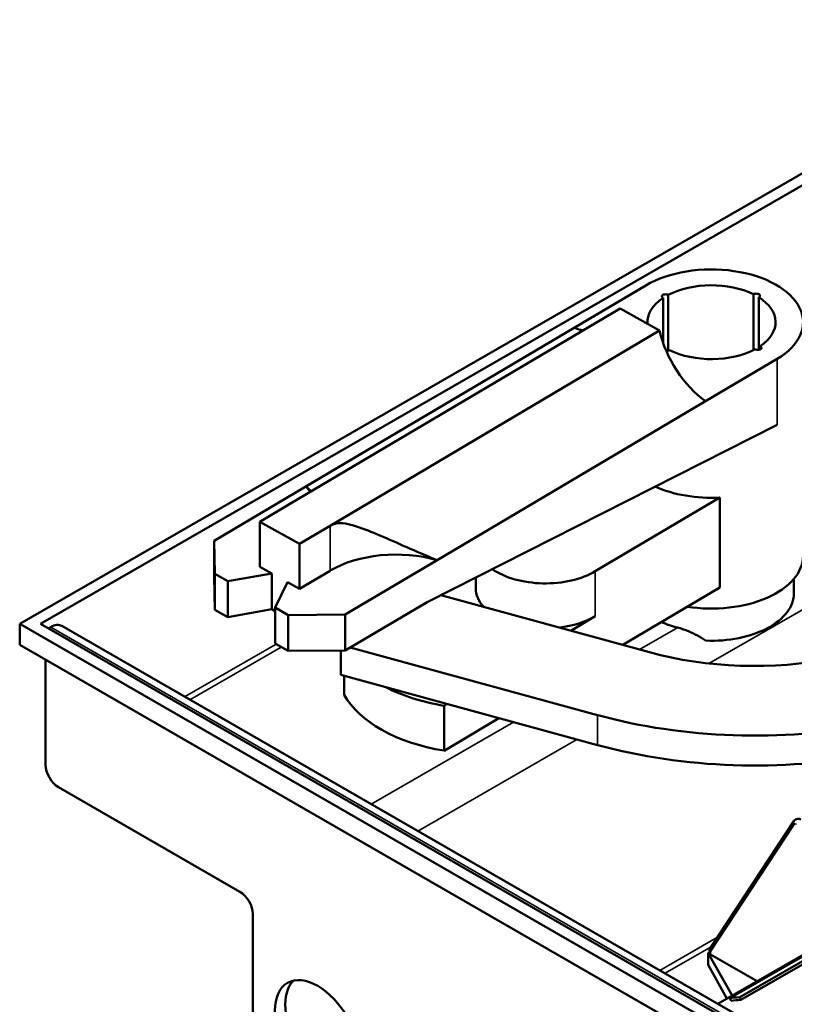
# Model space of a CAD drawing. Header units: millimetres. Extents: x 0 to 594, y 0 to 840.
# Tile 5 of 9: x 464 to 506, y 363 to 417. Entities that reach past the tile are written whole.
import ezdxf

# ---------------------------------------------------------------- set-up
doc = ezdxf.new("R2010")
doc.units = ezdxf.units.MM
doc.header["$LTSCALE"] = 2
doc.layers.add('Etroit visible (ISO)', color=7, linetype='Continuous', lineweight=35)
doc.layers.add('Visible (ISO)', color=7, linetype='Continuous', lineweight=50)

msp = doc.modelspace()

# ---------------------------------------------------------------- linework, layer by layer
at = {"layer": 'Etroit visible (ISO)'}
for p, q in [((531.269, 398.52), (501.716, 381.502)), ((505.436, 394.524), (505.436, 398.121)), ((481.031, 389.019), (481.031, 386.566)), ((495.511, 384.081), (495.511, 386.533)), ((505.53, 360.607), (465.79, 383.491)), ((497.931, 382.26), (500.01, 383.457)), ((473.097, 379.687), (478.085, 382.559)), ((478.372, 382.398), (473.381, 379.524)), ((495.64, 378.679), (495.64, 377.044)), ((483.28, 373.823), (491.052, 378.299)), ((494.51, 377.353), (485.831, 372.355)), ((501.822, 365.79), (506.373, 372.711)), ((499.034, 364.751), (502.178, 366.562)), ((501.833, 366.037), (499.317, 364.588)), ((501.804, 365.616), (501.804, 365.721))]:
    msp.add_line(p, q, dxfattribs=at)
for centre, major_axis, ratio, start_param, end_param in [((506.515, 372.792), (-0.167, 0.11), 0.783432, 0, 1.194932), ((506.497, 372.561), (-0.1, 0.173), 0.578093, 5.499721, 6.566543), ((501.963, 365.872), (-0.167, 0.11), 0.783432, 0, 1.194932), ((501.946, 365.803), (-0.2, 0), 0.575862, 0, 0.785398), ((501.946, 365.64), (-0.1, 0.173), 0.578093, 0.283358, 0.787332)]:
    msp.add_ellipse(centre, major_axis=major_axis, ratio=ratio, start_param=start_param, end_param=end_param, dxfattribs=at)
at = {"layer": 'Visible (ISO)'}
for p, q in [((464.093, 383.656), (521.369, 416.639)), ((465.225, 383.656), (521.369, 415.988)), ((498.269, 402.137), (494.364, 399.825)), ((499.488, 398.578), (499.488, 401.614)), ((504.146, 398.606), (504.146, 401.651)), ((504.433, 398.623), (504.433, 401.491)), ((499.209, 399.015), (499.209, 401.449)), ((496.873, 400.872), (478.881, 390.224)), ((496.873, 400.872), (499.023, 399.668)), ((494.364, 399.825), (479.72, 391.158)), ((499.023, 399.668), (481.031, 389.019)), ((504.514, 398.649), (504.514, 398.82)), ((501.531, 395.809), (505.436, 398.121)), ((486.887, 387.142), (501.531, 395.809)), ((505.436, 394.524), (486.329, 384.85)), ((479.72, 391.158), (474.699, 388.186)), ((478.881, 390.224), (477.207, 389.233)), ((502.31, 390.558), (495.511, 386.533)), ((502.31, 390.558), (502.31, 385.652)), ((477.207, 389.233), (477.207, 386.781)), ((477.207, 389.233), (479.357, 388.029)), ((481.031, 389.019), (479.357, 388.029)), ((474.699, 388.186), (474.741, 386.395)), ((474.699, 388.186), (474.699, 386.224)), ((479.357, 385.576), (479.357, 388.029)), ((481.866, 384.17), (486.887, 387.142)), ((475.458, 385.993), (477.852, 386.419)), ((477.852, 386.419), (477.207, 386.781)), ((477.852, 386.419), (477.852, 384.457)), ((481.031, 386.566), (479.357, 385.576)), ((474.699, 386.224), (474.741, 384.433)), ((474.741, 386.395), (475.458, 385.993)), ((474.741, 386.395), (474.741, 384.433)), ((475.458, 385.993), (475.458, 384.031)), ((478.712, 385.937), (478.038, 384.547)), ((479.357, 385.576), (478.712, 385.937)), ((488.987, 385.607), (488.987, 386.196)), ((506.353, 385.331), (506.353, 386.12)), ((497.006, 382.513), (502.31, 385.652)), ((481.866, 382.208), (486.329, 384.85)), ((498.471, 382.112), (487.076, 385.228)), ((474.741, 384.433), (475.458, 384.031)), ((475.458, 384.031), (477.852, 384.457)), ((477.852, 384.457), (478.038, 384.353)), ((478.038, 384.547), (478.755, 384.146)), ((478.038, 384.547), (478.038, 382.585)), ((478.755, 384.146), (481.866, 384.17)), ((478.755, 384.146), (478.755, 382.184)), ((481.866, 384.17), (481.866, 382.208)), ((495.511, 384.081), (494.172, 383.288)), ((464.093, 382.512), (464.093, 383.656)), ((504.398, 360.446), (464.093, 383.656)), ((504.964, 360.772), (465.225, 383.656)), ((465.79, 383.491), (465.651, 383.411)), ((506.129, 360.666), (466.389, 383.55)), ((464.093, 382.512), (504.398, 359.301)), ((478.038, 382.585), (478.755, 382.184)), ((478.755, 382.184), (481.866, 382.208)), ((481.618, 382.206), (481.618, 380.878)), ((482.14, 382.37), (495.64, 378.679)), ((465.508, 375.968), (465.508, 381.697)), ((481.618, 380.878), (495.64, 377.044)), ((481.807, 379.793), (481.807, 380.826)), ((487.419, 379.292), (487.254, 379.194)), ((487.254, 376.741), (487.254, 379.194)), ((487.254, 376.741), (490.254, 378.517)), ((476.114, 369.043), (466.215, 374.743)), ((506.347, 372.902), (501.796, 365.981)), ((515.584, 370.56), (502.856, 363.23)), ((516.125, 370.615), (503.397, 363.285)), ((516.178, 370.469), (503.45, 363.139)), ((514.492, 370.004), (502.202, 362.927)), ((476.821, 352.611), (476.821, 367.818)), ((501.746, 365.745), (501.663, 365.697)), ((501.663, 365.043), (501.663, 365.697)), ((501.663, 365.697), (502.973, 363.371)), ((501.746, 365.803), (501.746, 365.697)), ((504.338, 364.157), (501.804, 365.616)), ((501.663, 365.043), (502.695, 363.21)), ((502.918, 363.085), (502.856, 363.23)), ((503.397, 363.285), (503.45, 363.139))]:
    msp.add_line(p, q, dxfattribs=at)
at = {"layer": 'Visible (ISO)', "flags": 128}
for points in [[(479.72, 391.158), (479.734, 391.145), (479.749, 391.133), (479.763, 391.12), (479.777, 391.108), (479.79, 391.096), (479.804, 391.084), (479.817, 391.072), (479.831, 391.061), (479.844, 391.049), (479.856, 391.038), (479.869, 391.027), (479.881, 391.016), (479.893, 391.005), (479.905, 390.994), (479.917, 390.983), (479.928, 390.973), (479.94, 390.962), (479.951, 390.952), (479.962, 390.942), (479.972, 390.932), (479.983, 390.923), (479.993, 390.913), (480.003, 390.904), (480.013, 390.894)], [(481.031, 389.019), (481.168, 389.087), (481.306, 389.131), (481.445, 389.154), (481.585, 389.161), (481.727, 389.154), (481.872, 389.136), (482.019, 389.107), (482.169, 389.071), (482.321, 389.029), (482.476, 388.981), (482.632, 388.928), (482.79, 388.871), (482.949, 388.812), (483.108, 388.751), (483.266, 388.687), (483.425, 388.623), (483.59, 388.554), (483.759, 388.483), (483.932, 388.41), (484.109, 388.333), (484.29, 388.255), (484.473, 388.176), (484.658, 388.095), (484.845, 388.013), (485.033, 387.93), (485.222, 387.848), (485.412, 387.765), (485.6, 387.683), (485.788, 387.602), (485.974, 387.522), (486.158, 387.444), (486.339, 387.367), (486.52, 387.291), (486.704, 387.216), (486.887, 387.142)], [(501.525, 382.747), (501.472, 382.785), (501.418, 382.822), (501.361, 382.86), (501.304, 382.896), (501.245, 382.933), (501.184, 382.968), (501.122, 383.004), (501.06, 383.038), (500.996, 383.072), (500.932, 383.105), (500.866, 383.137), (500.8, 383.168), (500.734, 383.199), (500.667, 383.228), (500.601, 383.257), (500.534, 383.284), (500.467, 383.31), (500.4, 383.335), (500.334, 383.359), (500.267, 383.381), (500.202, 383.402), (500.137, 383.422), (500.073, 383.441), (500.01, 383.457)], [(506.738, 372.979), (506.697, 372.999), (506.651, 373.015), (506.601, 373.024), (506.545, 373.023), (506.488, 373.011), (506.432, 372.985), (506.384, 372.947), (506.347, 372.902)], [(501.796, 365.981), (501.772, 365.936), (501.757, 365.89), (501.748, 365.846), (501.746, 365.803)]]:
    msp.add_lwpolyline(points, dxfattribs=at)
at = {"layer": 'Visible (ISO)'}
for centre, major_axis, ratio, start_param, end_param in [((501.853, 400.129), (5, 0), 0.575862, 5.511479, 8.653072), ((501.853, 400.129), (3.5, 0), 0.575862, 0.856241, 2.312736), ((499.344, 401.534), (-0.2, 0), 0.575862, 3.912107, 7.110851), ((504.294, 401.573), (0.2, 0), 0.575862, 5.482904, 8.681647), ((501.853, 400.129), (3.5, 0), 0.575862, 5.576322, 7.025125), ((501.853, 400.129), (-3.5, 0), 0.575862, 5.56863, 6.326639), ((493.971, 403.465), (2.148, -3.63), 0.585954, 5.623301, 5.786858), ((501.925, 399.008), (2.148, -3.63), 0.585954, 4.206049, 5.36226), ((504.38, 398.734), (0.2, 0), 0.575862, 3.9198, 7.118543), ((499.412, 398.684), (-0.2, 0), 0.575862, 1.413577, 2.398462), ((501.853, 400.129), (-3.5, 0), 0.575862, 0.856241, 2.320428), ((475.267, 389.796), (5.041, 0), 0.575862, 0.375693, 0.488362), ((501.853, 393.425), (5, 0), 0.575862, 4.050515, 4.803996), ((484.644, 384.542), (-5.041, 0), 0.575862, 4.251411, 5.511479), ((501.853, 387.375), (5, 0), 0.575862, 4.44452, 6.283185), ((492.787, 388.059), (-3.8, 0), 0.575862, 0.700509, 2.369886), ((492.787, 385.607), (-3.8, 0), 0.575862, 0, 0.485487), ((501.853, 385.331), (4.5, 0), 0.575862, 4.639452, 6.283185), ((492.787, 385.607), (3.8, 0), 0.575862, 4.911096, 5.511479), ((501.853, 385.822), (-4.5, 0), 0.575862, 0.917786, 1.148907), ((465.79, 382.51), (0.599, 1.04), 0.578093, 0, 0.783464), ((504.219, 389.083), (-13.4, 0), 0.575862, 1.127495, 1.89544), ((489.44, 383.626), (-8, 0), 0.575862, 0.837016, 1.294054), ((489.44, 381.173), (-8, 0), 0.575862, 0.304126, 1.294054), ((504.219, 389.083), (20, 0), 0.575862, 4.269088, 5.037033), ((504.219, 387.448), (20, 0), 0.575862, 4.269088, 5.037033), ((466.215, 375.561), (-0.499, 0.867), 0.578093, 0.787332, 2.358128), ((476.114, 368.225), (-0.499, 0.867), 0.578093, 3.928925, 5.499721), ((501.946, 365.697), (-0.2, 0), 0.575862, 0, 0.785398), ((480.923, 361.529), (-1.647, 2.86), 0.578093, 0.171935, 2.969657), ((506.754, 354.008), (-5.07, 8.804), 0.578093, 5.985944, 6.07321), ((506.754, 354.008), (-4.99, 8.666), 0.578093, 5.985944, 6.07321)]:
    msp.add_ellipse(centre, major_axis=major_axis, ratio=ratio, start_param=start_param, end_param=end_param, dxfattribs=at)
msp.add_ellipse((480.357, 361.204), major_axis=(-1.647, 2.86), ratio=0.578093, dxfattribs=at)

doc.saveas('drawing.dxf')
